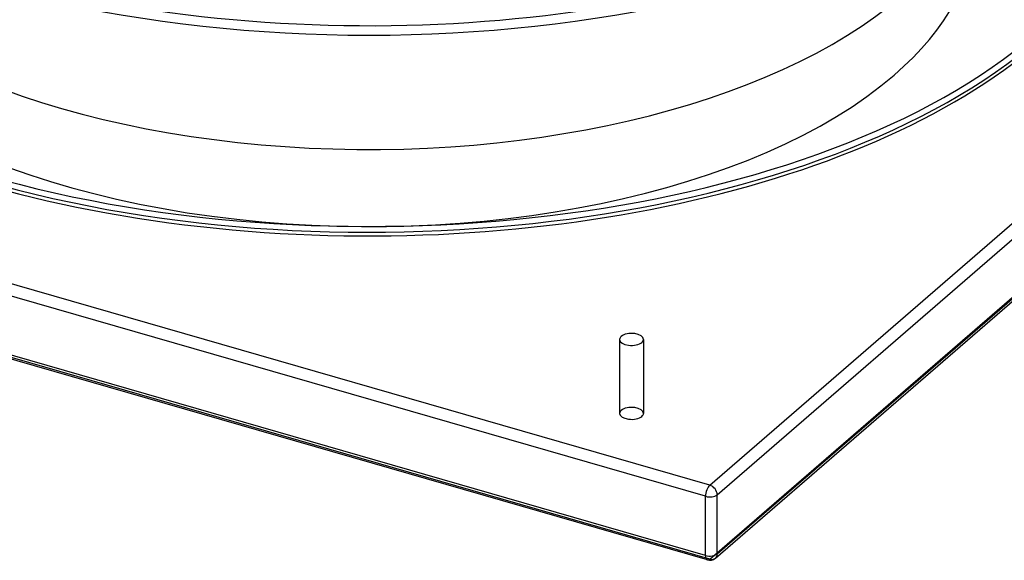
# Model space of a CAD drawing. Header units: millimetres. Extents: x -749 to 749, y -612 to 482.
# Tile 7 of 12: x -204 to 372, y -612 to -295. Entities that reach past the tile are written whole.
import ezdxf

# ---------------------------------------------------------------- set-up
doc = ezdxf.new("R2010")
doc.units = ezdxf.units.MM
doc.layers.add('HIDDEN', color=7, linetype='Continuous')
doc.layers.add('THICK', color=7, linetype='Continuous')

msp = doc.modelspace()

# ---------------------------------------------------------------- linework, layer by layer
at = {"layer": 'HIDDEN'}
for p, q in [((199.48, -610.83), (744.48, -138.85)), ((199.48, -610.83), (-744.48, -338.33)), ((146.73, -482.15), (146.73, -525.46)), ((160.73, -482.15), (160.73, -525.46))]:
    msp.add_line(p, q, dxfattribs=at)
for centre, major_axis, ratio, start_param, end_param in [((0, -73.44), (-450, 0), 0.5, 0, 2.617994), ((0, -238.59), (355, 0), 0.5, -3.141592, -0.523599), ((0, -238.59), (355, 0), 0.5, -0.523599, 0), ((153.73, -525.46), (7, 0), 0.5, 2.617994, 3.141499), ((153.73, -525.46), (7, 0), 0.5, -0.000094, 2.617994), ((153.73, -525.46), (7, 0), 0.5, 3.141499, 5.759587), ((153.73, -525.46), (7, 0), 0.5, -0.523599, -0.000094), ((199.48, -606.5), (-3.27, 3.78), 0.75, 2.284521, 3.141672), ((199.48, -606.5), (-1.39, -4.8), 0.433013, 0.000007, 0.588003)]:
    msp.add_ellipse(centre, major_axis=major_axis, ratio=ratio, start_param=start_param, end_param=end_param, dxfattribs=at)
at = {"layer": 'THICK'}
for p, q in [((199.48, -567.53), (744.48, -95.55)), ((203.81, -573.11), (748.81, -101.13)), ((203.81, -607.75), (748.81, -135.77)), ((202.76, -610.28), (747.76, -138.3)), ((199.48, -567.53), (-744.48, -295.03)), ((196.98, -574.03), (-746.98, -301.53)), ((196.98, -608.67), (-746.98, -336.17)), ((198.1, -611.31), (-745.87, -338.81)), ((196.98, -608.67), (196.98, -574.03)), ((203.81, -607.75), (203.81, -573.11))]:
    msp.add_line(p, q, dxfattribs=at)
msp.add_arc((199.48, -606.5), 5, 253.89796, 310.89677, dxfattribs=at)
for centre, major_axis, ratio, start_param, end_param in [((0, 65.38), (675, 0), 0.5, -3.141592, -0.523599), ((0, -195.29), (-452.5, 0), 0.5, 0, 2.617994), ((0, -190.96), (360, 0), 0.5, -2.969597, -0.523599), ((0, -77.77), (-452.5, 0), 0.5, 0.710003, 2.431589), ((0, -190.96), (450, 0), 0.5, -2.094395, -0.523599), ((0, -193.12), (452.5, 0), 0.5, -2.094395, -0.523599), ((153.73, -482.15), (-7, 0), 0.5, -0.523599, -0.000094), ((153.73, -482.15), (-7, 0), 0.5, -0.000094, 2.617994), ((153.73, -482.15), (-7, 0), 0.5, 3.141499, 5.759587), ((153.73, -482.15), (-7, 0), 0.5, 2.617994, 3.141499), ((199.48, -571.86), (-1.39, -4.8), 0.433013, -2.55359, -0.982794), ((199.48, -571.86), (-3.27, 3.78), 0.75, -2.427868, -0.857072), ((199.48, -571.86), (-5, 0), 0.5, 1.047198, 2.617994), ((199.48, -606.5), (-5, 0), 0.5, 1.047198, 2.617994), ((199.48, -606.5), (-1.39, -4.8), 0.433013, -0.982794, 0.000007), ((199.48, -606.5), (-3.27, 3.78), 0.75, -3.141514, -2.427868)]:
    msp.add_ellipse(centre, major_axis=major_axis, ratio=ratio, start_param=start_param, end_param=end_param, dxfattribs=at)

doc.saveas('drawing.dxf')
